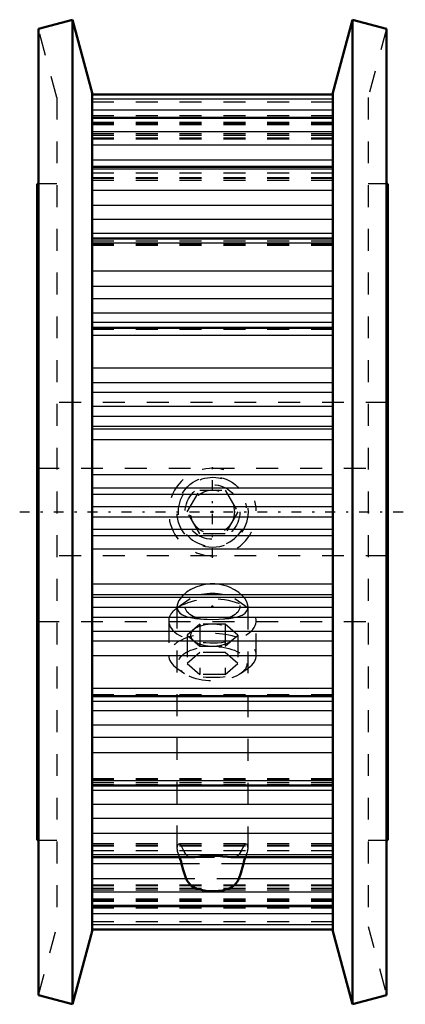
# Model space of a CAD drawing. Header units: millimetres. Extents: x -1 to 163, y 0 to 171.
# Tile 1 of 3: x 58 to 75, y 0 to 45. Entities that reach past the tile are written whole.
import ezdxf

# ---------------------------------------------------------------- set-up
doc = ezdxf.new("R2010")
doc.units = ezdxf.units.MM
doc.linetypes.add('Center', pattern=[1.5, 0.45, -0.5, 0.05, -0.5])
doc.linetypes.add('Dashed', pattern=[2, 1, -1])
for name, color, linetype, lineweight in [('2d ConnectionPoints', 7, 'Continuous', 50), ('AM_4', 3, 'Continuous', 25), ('AM_5', 3, 'Continuous', 25), ('center', 4, 'Center', 25), ('hidden', 3, 'Dashed', 25), ('vis', 1, 'Continuous', 50)]:
    doc.layers.add(name, color=color, linetype=linetype, lineweight=lineweight)

# ---------------------------------------------------------------- blocks, each defined once
blk = doc.blocks.new('1_SET_SCREW4_3_1_0_in_MTP24XL037_A_C10_900')
at = {"layer": 'hidden'}
for p, q in [((65.479, 18.531), (64.867, 18.098)), ((68.133, 18.098), (67.521, 18.531)), ((64.5, 17.52), (64.5, 15.944)), ((65.923, 17.371), (65.345, 16.871)), ((65.923, 17.371), (65.923, 15.072)), ((67.077, 17.371), (65.923, 17.371)), ((67.655, 16.871), (67.077, 17.371)), ((67.077, 17.371), (67.077, 15.072)), ((68.5, 15.944), (68.5, 17.52)), ((65.345, 16.871), (65.345, 15.572)), ((65.345, 16.871), (65.923, 16.371)), ((67.077, 16.371), (67.655, 16.871)), ((67.655, 16.871), (67.655, 15.572)), ((65.923, 16.371), (67.077, 16.371)), ((65.923, 16.072), (65.345, 15.572)), ((67.077, 16.072), (65.923, 16.072)), ((67.655, 15.572), (67.077, 16.072)), ((64.867, 15.366), (65.218, 15.118)), ((65.345, 15.572), (65.923, 15.072)), ((67.077, 15.072), (67.655, 15.572)), ((67.782, 15.118), (68.133, 15.366)), ((67.077, 15.072), (65.923, 15.072))]:
    blk.add_line(p, q, dxfattribs=at)
for centre, major_axis, start_param, end_param in [((66.5, 17.52), (2, 0), 3.141593, 8.809298), ((66.5, 17.52), (2, 0), 2.526113, 3.141593), ((66.5, 16.871), (1, 0), 2.617994, 3.665191), ((66.5, 16.871), (1, 0), 1.570796, 2.617994), ((66.5, 16.871), (1, 0), 4.712389, 7.853982), ((66.5, 15.944), (2, 0), 5.667706, 9.424778), ((66.5, 16.871), (1, 0), 3.665191, 4.712389), ((66.5, 15.944), (2, 0), 3.141593, 5.667706)]:
    blk.add_ellipse(centre, major_axis=major_axis, ratio=0.5, start_param=start_param, end_param=end_param, dxfattribs=at)
for centre, major_axis in [((66.5, 18.17), (1.25, 0)), ((66.5, 15.572), (1.571, 0))]:
    blk.add_ellipse(centre, major_axis=major_axis, ratio=0.5, dxfattribs=at)
blk = doc.blocks.new('2_SET_SCREW4_3_2_0_in_MTP24XL037_A_C10_900')
at = {"layer": 'AM_5', "linetype": 'Dashed'}
blk.add_arc((66.5, 22.5), 1.57, 75, 15, dxfattribs=at)
at = {"layer": 'center'}
blk.add_line((66.5, 20.4), (66.5, 24.6), dxfattribs=at)
at = {"layer": 'hidden'}
for p, q in [((65.345, 22.5), (65.923, 23.5)), ((65.923, 23.5), (67.077, 23.5)), ((67.077, 23.5), (67.655, 22.5)), ((65.923, 21.5), (65.345, 22.5)), ((67.655, 22.5), (67.077, 21.5)), ((67.077, 21.5), (65.923, 21.5))]:
    blk.add_line(p, q, dxfattribs=at)
for radius in [1.25, 1]:
    blk.add_circle((66.5, 22.5), radius, dxfattribs=at)
blk = doc.blocks.new('3_MTP24XL037_A_C10_b_0_in_MTP24XL037_A_C10_900')
at = {"layer": 'AM_4'}
for p, q in [((72, 41.574), (61, 41.574)), ((72, 41.365), (61, 41.365)), ((72, 40.87), (61, 40.87)), ((72, 40.484), (61, 40.484)), ((72, 39.87), (61, 39.87)), ((72, 39.263), (61, 39.263)), ((72, 38.577), (61, 38.577)), ((72, 38.168), (61, 38.168)), ((72, 37.191), (61, 37.191)), ((72, 36.514), (61, 36.514)), ((72, 35.867), (61, 35.867)), ((72, 35.221), (61, 35.221)), ((72, 34.784), (61, 34.784)), ((72, 33.511), (61, 33.511)), ((72, 32.81), (61, 32.81)), ((72, 32.246), (61, 32.246)), ((72, 31.584), (61, 31.584)), ((72, 31.164), (61, 31.164)), ((72, 30.563), (61, 30.563)), ((72, 29.081), (61, 29.081)), ((72, 28.404), (61, 28.404)), ((72, 27.961), (61, 27.961)), ((72, 27.328), (61, 27.328)), ((72, 26.859), (61, 26.859)), ((72, 26.408), (61, 26.408)), ((72, 26.289), (61, 26.289)), ((72, 25.793), (61, 25.793)), ((72, 24.202), (61, 24.202)), ((72, 23.595), (61, 23.595)), ((72, 23.304), (61, 23.304)), ((72, 22.743), (61, 22.743)), ((72, 22.257), (61, 22.257)), ((72, 21.696), (61, 21.696)), ((72, 21.405), (61, 21.405)), ((72, 20.798), (61, 20.798)), ((72, 19.207), (61, 19.207)), ((72, 18.711), (61, 18.711)), ((72, 18.592), (61, 18.592)), ((72, 18.141), (61, 18.141)), ((72, 17.672), (61, 17.672)), ((72, 17.039), (61, 17.039)), ((72, 16.596), (61, 16.596)), ((72, 15.919), (61, 15.919)), ((72, 14.437), (61, 14.437)), ((72, 13.836), (61, 13.836)), ((72, 13.416), (61, 13.416)), ((72, 12.754), (61, 12.754)), ((72, 12.19), (61, 12.19)), ((72, 11.489), (61, 11.489)), ((72, 10.216), (61, 10.216)), ((72, 9.779), (61, 9.779)), ((72, 9.133), (61, 9.133)), ((72, 8.486), (61, 8.486)), ((72, 7.809), (61, 7.809)), ((72, 6.832), (61, 6.832)), ((65.092, 6.423), (61, 6.423)), ((72, 6.423), (67.908, 6.423)), ((65.304, 5.737), (61, 5.737)), ((72, 5.737), (67.696, 5.737)), ((72, 5.13), (61, 5.13)), ((72, 4.516), (61, 4.516)), ((72, 4.13), (61, 4.13)), ((72, 3.635), (61, 3.635)), ((72, 3.426), (61, 3.426))]:
    blk.add_line(p, q, dxfattribs=at)
at = {"layer": 'AM_5', "linetype": 'Dashed'}
blk.add_arc((66.5, 22.5), 2, 75, 15, dxfattribs=at)
at = {"layer": 'center'}
blk.add_line((57.7, 22.5), (75.3, 22.5), dxfattribs=at)
at = {"layer": 'hidden'}
for p, q in [((59.4, 41.439), (58.557, 44.586)), ((74.443, 44.586), (73.6, 41.439)), ((59.4, 41.439), (59.4, 3.561)), ((73.6, 41.439), (73.6, 3.561)), ((72, 41.224), (61, 41.224)), ((72, 40.6), (61, 40.6)), ((72, 40.303), (61, 40.303)), ((72, 40.25), (61, 40.25)), ((72, 40.248), (61, 40.248)), ((72, 40.192), (61, 40.192)), ((72, 39.776), (61, 39.776)), ((72, 39.706), (61, 39.706)), ((72, 39.581), (61, 39.581)), ((61, 39.558), (72, 39.558)), ((72, 38.169), (61, 38.169)), ((72, 37.992), (61, 37.992)), ((59.4, 37.5), (58.557, 37.5)), ((72, 37.774), (61, 37.774)), ((72, 37.749), (61, 37.749)), ((61, 37.663), (72, 37.663)), ((74.443, 37.5), (73.6, 37.5)), ((72, 34.966), (61, 34.966)), ((72, 34.878), (61, 34.878)), ((72, 34.731), (61, 34.731)), ((61, 34.694), (72, 34.694)), ((72, 30.914), (61, 30.914)), ((72, 30.854), (61, 30.854)), ((61, 30.852), (72, 30.852)), ((74.5, 27.5), (58.5, 27.5)), ((58.5, 24.5), (74.5, 24.5)), ((74.5, 20.5), (58.5, 20.5)), ((66.5, 19.214), (66.386, 19.211)), ((66.612, 19.211), (66.5, 19.214)), ((64.879, 18.172), (64.879, 7.128)), ((64.879, 18.17), (64.884, 18.11)), ((68.121, 7.128), (68.121, 18.171)), ((58.5, 17.5), (74.5, 17.5)), ((72, 14.148), (61, 14.148)), ((72, 14.146), (61, 14.146)), ((72, 14.086), (61, 14.086)), ((72, 10.306), (61, 10.306)), ((72, 10.269), (61, 10.269)), ((72, 10.122), (61, 10.122)), ((72, 10.034), (61, 10.034)), ((58.557, 7.5), (59.4, 7.5)), ((72, 7.337), (61, 7.337)), ((72, 7.251), (61, 7.251)), ((72, 7.226), (61, 7.226)), ((68.121, 7.128), (68.103, 7.251)), ((73.6, 7.5), (74.443, 7.5)), ((72, 7.008), (61, 7.008)), ((72, 6.831), (61, 6.831)), ((64.879, 7.128), (64.897, 7.008)), ((67.908, 6.423), (65.092, 6.423)), ((65.593, 6.721), (67.403, 6.721)), ((72, 5.442), (61, 5.442)), ((72, 5.419), (61, 5.419)), ((67.696, 5.737), (65.304, 5.737)), ((72, 5.294), (61, 5.294)), ((72, 5.224), (61, 5.224)), ((72, 4.808), (61, 4.808)), ((72, 4.752), (61, 4.752)), ((61, 4.75), (72, 4.75)), ((72, 4.697), (61, 4.697)), ((72, 4.4), (61, 4.4)), ((72, 3.776), (61, 3.776)), ((58.557, 0.414), (59.4, 3.561)), ((73.6, 3.561), (74.443, 0.414))]:
    blk.add_line(p, q, dxfattribs=at)
for points in [[(66.386, 19.211), (66.24, 19.198), (65.98, 19.147), (65.742, 19.068), (65.518, 18.961), (65.32, 18.834), (65.15, 18.689), (65.019, 18.537), (64.967, 18.457), (64.927, 18.378), (64.884, 18.235), (64.879, 18.17)], [(68.121, 18.17), (68.114, 18.245), (68.068, 18.39), (67.984, 18.533), (67.86, 18.679), (67.699, 18.82), (67.501, 18.95), (67.274, 19.062), (67.147, 19.109), (67.015, 19.148), (66.765, 19.197), (66.612, 19.211)], [(64.884, 18.11), (64.886, 18.098), (64.929, 17.983), (65.015, 17.882), (65.137, 17.798), (65.298, 17.73), (65.494, 17.677), (65.519, 17.671)], [(67.485, 17.672), (67.486, 17.672), (67.683, 17.724), (67.852, 17.792), (67.986, 17.882), (68.073, 17.987), (68.101, 18.048), (68.116, 18.11)], [(68.116, 18.11), (68.117, 18.114), (68.121, 18.17)], [(65.519, 17.671), (65.724, 17.637), (65.922, 17.616)], [(65.922, 17.616), (65.974, 17.612), (66.11, 17.603), (66.249, 17.597), (66.512, 17.593), (66.782, 17.598), (67.028, 17.612), (67.065, 17.615)], [(67.065, 17.615), (67.267, 17.636), (67.485, 17.672)], [(64.897, 7.251), (64.879, 7.129), (64.879, 7.128)], [(64.897, 7.251), (64.916, 7.295), (64.941, 7.324), (64.969, 7.336), (64.977, 7.337)], [(64.977, 7.337), (65.001, 7.332), (65.035, 7.311), (65.069, 7.272), (65.092, 7.226)], [(65.304, 6.831), (65.214, 6.979), (65.133, 7.136), (65.092, 7.226)], [(67.908, 7.226), (67.832, 7.064), (67.747, 6.911), (67.696, 6.831)], [(67.908, 7.226), (67.936, 7.279), (67.97, 7.316), (68.004, 7.334), (68.023, 7.337)], [(68.023, 7.337), (68.038, 7.335), (68.068, 7.317), (68.093, 7.279), (68.103, 7.251)], [(64.999, 6.721), (64.996, 6.729), (64.962, 6.822), (64.932, 6.904), (64.907, 6.977), (64.897, 7.008)], [(65.592, 6.721), (65.501, 6.726), (65.428, 6.742), (65.366, 6.771), (65.304, 6.831)], [(67.696, 6.831), (67.653, 6.785), (67.599, 6.752), (67.535, 6.732), (67.464, 6.723), (67.405, 6.721)], [(68.103, 7.008), (68.084, 6.952), (68.059, 6.881), (68.031, 6.803), (68.001, 6.721)], [(68.103, 7.008), (68.121, 7.127), (68.121, 7.128)]]:
    blk.add_lwpolyline(points, dxfattribs=at)
blk.add_circle((66.5, 22.5), 1.621, dxfattribs=at)
at = {"layer": 'vis'}
for p, q in [((60.102, 45), (58.557, 44.586)), ((58.557, 44.586), (58.557, 0.414)), ((61, 41.65), (60.102, 45)), ((60.102, 45), (60.102, 0)), ((72.898, 45), (72, 41.65)), ((74.443, 44.586), (72.898, 45)), ((72.898, 45), (72.898, 0)), ((74.443, 44.586), (74.443, 0.414)), ((61, 41.65), (61, 3.35)), ((72, 41.577), (61, 41.577)), ((72, 41.65), (72, 3.35)), ((72, 40.521), (61, 40.521)), ((72, 38.279), (61, 38.279)), ((58.557, 37.5), (58.5, 37.5)), ((58.5, 37.5), (58.5, 7.5)), ((74.5, 37.5), (74.443, 37.5)), ((74.5, 37.5), (74.5, 7.5)), ((72, 35.003), (61, 35.003)), ((72, 30.917), (61, 30.917)), ((61, 14.083), (72, 14.083)), ((61, 9.997), (72, 9.997)), ((58.5, 7.5), (58.557, 7.5)), ((74.443, 7.5), (74.5, 7.5)), ((61, 6.721), (65.593, 6.721)), ((67.403, 6.721), (72, 6.721)), ((61, 4.479), (72, 4.479)), ((60.102, 0), (61, 3.35)), ((61, 3.423), (72, 3.423)), ((72, 3.35), (72.898, 0)), ((58.557, 0.414), (60.102, 0)), ((72.898, 0), (74.443, 0.414))]:
    blk.add_line(p, q, dxfattribs=at)
for points in [[(67.405, 6.721), (67.334, 6.723), (67.191, 6.736), (66.964, 6.762), (66.724, 6.783), (66.473, 6.79), (66.222, 6.779), (66.045, 6.763), (65.873, 6.743), (65.711, 6.727), (65.601, 6.721), (65.592, 6.721)], [(65.092, 6.423), (65.064, 6.527), (65.03, 6.632), (64.999, 6.721)], [(65.092, 6.423), (65.168, 6.141), (65.253, 5.875), (65.304, 5.737)], [(67.696, 5.737), (67.786, 5.992), (67.867, 6.265), (67.908, 6.423)], [(68.001, 6.721), (67.999, 6.715), (67.965, 6.616), (67.931, 6.511), (67.908, 6.423)], [(65.304, 5.737), (65.347, 5.645), (65.401, 5.56), (65.465, 5.485), (65.536, 5.42), (65.666, 5.334), (65.809, 5.27), (66.036, 5.209), (66.276, 5.178), (66.527, 5.169), (66.778, 5.182), (66.955, 5.207), (67.127, 5.248), (67.289, 5.311), (67.399, 5.372), (67.499, 5.45), (67.572, 5.526), (67.634, 5.613), (67.696, 5.737)]]:
    blk.add_lwpolyline(points, dxfattribs=at)

msp = doc.modelspace()

# ---------------------------------------------------------------- linework, layer by layer
at = {"layer": '2d ConnectionPoints'}
for p in [(66.5, 22.5), (66.5, 22.5), (66.5, 18.17)]:
    msp.add_point(p, dxfattribs=at)

# ---------------------------------------------------------------- block references
for name in ['3_MTP24XL037_A_C10_b_0_in_MTP24XL037_A_C10_900', '2_SET_SCREW4_3_2_0_in_MTP24XL037_A_C10_900', '1_SET_SCREW4_3_1_0_in_MTP24XL037_A_C10_900']:
    msp.add_blockref(name, (0, 0))

doc.saveas('drawing.dxf')
